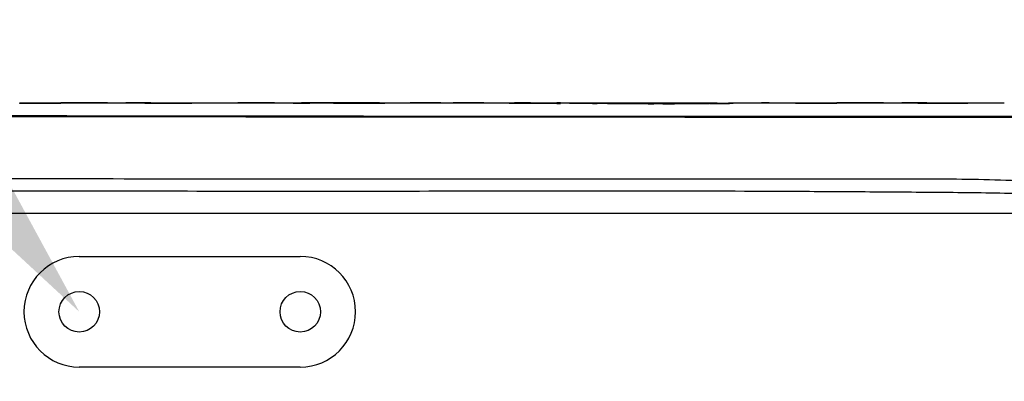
# Model space of a CAD drawing. Header units: millimetres. Extents: x 7426 to 8300, y 123 to 421.
# Tile 33 of 197: x 7989.19 to 7993.2, y 199.44 to 200.91. Entities that reach past the tile are written whole.
import ezdxf
from ezdxf import colors
from ezdxf.entities.mleader import LeaderData, LeaderLine
from ezdxf.math import Vec2, Vec3

# ---------------------------------------------------------------- set-up
doc = ezdxf.new("R2010")
doc.units = ezdxf.units.MM
for name, color, linetype in [('外形图', 7, 'Continuous'), ('多重引线', 7, 'Continuous'), ('尺寸标注', 7, 'Continuous')]:
    doc.layers.add(name, color=color, linetype=linetype)
doc.styles.add('微软雅黑', font='msyh.ttc')
doc.dimstyles.new('尺寸标注_1_20比例', dxfattribs={"dimtxt": 1.5, "dimasz": 1.25, "dimexe": 0.5, "dimexo": 0.4, "dimgap": 0.5, "dimtad": 1, "dimdec": 1, "dimlfac": 20, "dimdsep": 46, "dimtxsty": '微软雅黑', "dimcen": 0.09, "dimadec": 0, "dimazin": 0, "dimtp": 0.01, "dimtm": 0.01, "dimtfac": 1, "dimtdec": 1, "dimtofl": 0, "dimtmove": 0, "dimatfit": 3, "dimfxl": 1, "dimtolj": 1, "dimarcsym": 0})

# ---------------------------------------------------------------- blocks, each defined once
blk = doc.blocks.new('*D1292')
at = {"layer": 'Defpoints', "color": 0}
for p in [(7989.4323, 199.7238), (7977.3346, 195.1238), (7989.4323, 195.1238)]:
    blk.add_point(p, dxfattribs=at)
at = {"layer": '尺寸标注', "color": 0, "lineweight": -2}
for p, q in [((7989.0323, 199.7238), (7976.8346, 199.7238)), ((7977.3346, 198.4738), (7977.3346, 196.3738)), ((7989.0323, 195.1238), (7976.8346, 195.1238))]:
    blk.add_line(p, q, dxfattribs=at)
at = {"layer": '尺寸标注', "color": 0}
for points in [[(7977.5429, 198.4738), (7977.1262, 198.4738), (7977.3346, 199.7238)], [(7977.1262, 196.3738), (7977.5429, 196.3738), (7977.3346, 195.1238)]]:
    blk.add_solid(points, dxfattribs=at)
at = {"layer": '尺寸标注', "color": 0, "insert": (7976.0594, 197.4238), "char_height": 1.5, "attachment_point": 5, "rotation": 90, "style": '微软雅黑'}
blk.add_mtext('\\A1;92', dxfattribs=at)

msp = doc.modelspace()

# ---------------------------------------------------------------- linework, layer by layer
at = {"layer": '外形图', "color": 7, "linetype": 'Continuous'}
for p, q in [((7989.1898, 200.5711), (7989.1898, 200.5743)), ((7989.357, 200.5711), (7989.1898, 200.5711)), ((7989.357, 200.5743), (7989.357, 200.5711)), ((7989.357, 200.5738), (7989.5493, 200.5738)), ((7989.6268, 200.5731), (7989.6215, 200.5731)), ((7989.728, 200.5716), (7989.7237, 200.5717)), ((7989.7238, 200.574), (7989.7238, 200.5742)), ((7989.8909, 200.5711), (7989.8001, 200.5711)), ((7989.8909, 200.5743), (7989.8909, 200.5711)), ((7989.8909, 200.5738), (7990.221, 200.5738)), ((7990.1492, 200.5743), (7990.143, 200.5742)), ((7990.1492, 200.5743), (7990.143, 200.5743)), ((7990.2805, 200.5727), (7990.275, 200.5729)), ((7990.2805, 200.5727), (7990.275, 200.5729)), ((7990.3379, 200.5711), (7990.3273, 200.5715)), ((7990.3379, 200.5711), (7990.3273, 200.5714)), ((7990.3274, 200.5743), (7990.3379, 200.5743)), ((7990.5748, 200.5741), (7990.3716, 200.5741)), ((7990.3993, 200.5738), (7990.5844, 200.5738)), ((7990.6546, 200.5711), (7990.4676, 200.5711)), ((7990.5914, 200.5739), (7990.5748, 200.5741)), ((7990.6546, 200.5743), (7990.6562, 200.5743)), ((7990.6546, 200.5743), (7990.6562, 200.5743)), ((7990.6563, 200.5712), (7990.6546, 200.5711)), ((7990.6563, 200.5712), (7990.6546, 200.5711)), ((7990.766, 200.5738), (7991.0931, 200.5738)), ((7990.8345, 200.5743), (7990.8208, 200.5742)), ((7990.8345, 200.5743), (7990.8208, 200.5742)), ((7991.0384, 200.5742), (7991.0246, 200.5743)), ((7991.0384, 200.5742), (7991.0246, 200.5743)), ((7991.2044, 200.5711), (7991.2027, 200.5712)), ((7991.2044, 200.5711), (7991.2027, 200.5712)), ((7991.2028, 200.5743), (7991.2044, 200.5743)), ((7991.2028, 200.5743), (7991.2044, 200.5743)), ((7991.3914, 200.5711), (7991.2044, 200.5711)), ((7991.2747, 200.5738), (7991.407, 200.5738)), ((7991.3773, 200.5715), (7991.3914, 200.5711)), ((7991.3915, 200.574), (7991.3774, 200.5743)), ((7991.3911, 200.574), (7991.3774, 200.5743)), ((7991.5583, 200.5719), (7991.5411, 200.5721)), ((7991.5422, 200.5743), (7991.5573, 200.5741)), ((7991.5826, 200.5717), (7991.5583, 200.5719)), ((7991.587, 200.5738), (7991.7725, 200.5738)), ((7991.8087, 200.5709), (7991.7723, 200.5709)), ((7991.7725, 200.5738), (7992.0303, 200.5738)), ((7991.9977, 200.5735), (7992.0765, 200.5743)), ((7992.0013, 200.5715), (7991.9979, 200.5714)), ((7992.2088, 200.5738), (7992.3493, 200.5738)), ((7992.2088, 200.5738), (7992.3493, 200.5738)), ((7992.2131, 200.5738), (7992.2411, 200.5743)), ((7992.3493, 200.5711), (7992.3493, 200.5743)), ((7992.5164, 200.5711), (7992.3493, 200.5711)), ((7992.5164, 200.5743), (7992.5164, 200.5711)), ((7992.5164, 200.5738), (7992.7104, 200.5738)), ((7992.5164, 200.5738), (7992.7104, 200.5738)), ((7992.7864, 200.5731), (7992.781, 200.5732)), ((7992.8875, 200.5717), (7992.8832, 200.5717)), ((7992.8833, 200.574), (7992.8833, 200.5742)), ((7993.0504, 200.5711), (7992.9596, 200.5711)), ((7993.0504, 200.5743), (7993.0504, 200.5711)), ((7993.0504, 200.5738), (7993.1989, 200.5738)), ((7990.8732, 200.5192), (7990.5902, 200.5195)), ((7993.4297, 200.5181), (7992.9185, 200.5183)), ((7993.973, 200.1238), (7981.5232, 200.1238)), ((7989.4323, 199.9488), (7990.3323, 199.9488)), ((7990.3323, 199.4988), (7989.4323, 199.4988))]:
    msp.add_line(p, q, dxfattribs=at)
at = {"layer": '外形图', "color": 6, "linetype": 'Continuous'}
for p, q in [((7989.1898, 200.5743), (7989.357, 200.5743)), ((7989.4243, 200.5743), (7989.6215, 200.5743)), ((7989.7238, 200.5743), (7989.8909, 200.5743)), ((7990.1492, 200.5743), (7990.3274, 200.5743)), ((7990.6562, 200.5743), (7990.8208, 200.5742)), ((7991.0384, 200.5742), (7991.2028, 200.5743)), ((7991.3774, 200.5743), (7991.5422, 200.5743)), ((7992.0765, 200.5743), (7992.2411, 200.5743)), ((7992.3493, 200.5743), (7992.5164, 200.5743)), ((7992.5837, 200.5743), (7992.781, 200.5743)), ((7992.8833, 200.5743), (7993.0504, 200.5743))]:
    msp.add_line(p, q, dxfattribs=at)
at = {"layer": '外形图', "color": 7, "linetype": 'Continuous'}
for centre in [(7989.4323, 199.7238), (7990.3323, 199.7238)]:
    msp.add_circle(centre, 0.0825, dxfattribs=at)
for centre, radius, start, end in [((7989.4243, 182.933), 17.6413, 90.00025, 90.2188), ((7989.4243, 182.9326), 17.6416, 89.3596, 90.00018), ((7989.6216, 182.7703), 17.804, 89.67105, 90.00018), ((7989.4243, 182.9307), 17.6436, 89.02753, 89.34244), ((7990.1493, 194.8908), 5.6834, 90.0634, 90.7241), ((7990.1492, 194.89), 5.6843, 88.7323, 90.0001), ((7990.1492, 194.8861), 5.6882, 88.2052, 88.6773), ((7990.3274, 195.1956), 5.3787, 88.9538, 89.8882), ((7990.5267, 194.882), 5.6923, 91.0177, 91.901), ((7990.6563, 194.8884), 5.6858, 90.0167, 91.9019), ((7990.8346, 195.4037), 5.1705, 90.1531, 91.9759), ((7990.8345, 195.4064), 5.1679, 89.219, 90.0001), ((7991.0246, 195.4074), 5.1669, 90.0003, 90.7815), ((7991.0245, 195.4047), 5.1695, 88.0247, 89.8468), ((7991.2028, 194.8899), 5.6844, 88.2405, 89.9835), ((7991.7292, 220.5439), 19.9727, 269.02985, 269.46029), ((7991.7032, 212.8194), 12.2462, 269.31698, 269.47712), ((7991.7951, 228.4688), 27.8979, 269.56356, 269.95334), ((7991.7784, 220.5319), 19.9591, 269.46342, 269.98033), ((7991.8131, 226.8055), 26.2327, 269.99029, 270.40303), ((7991.8154, 230.0063), 29.4354, 269.9869, 270.3551), ((7991.851, 223.8343), 23.2633, 270.3703, 270.56256), ((7992.5838, 182.9305), 17.6438, 90.00025, 90.21879), ((7992.5838, 182.93), 17.6442, 89.35957, 90.00018), ((7992.781, 182.7695), 17.8048, 89.67106, 90.00018), ((7992.5837, 182.928), 17.6462, 89.02754, 89.342), ((7993.6652, 3485.0701), 3284.552, 269.8533882, 269.9958924), ((7993.7142, 3865.8063), 3665.2901, 269.8678518, 269.9955536), ((7989.4323, 199.7238), 0.225, 90.0033, 269.9958), ((7990.3323, 199.7238), 0.225, 270.002, 89.9945)]:
    msp.add_arc(centre, radius, start, end, dxfattribs=at)
for points in [[(7989.4956, 200.5738), (7989.5051, 200.5739), (7989.5146, 200.5739), (7989.5241, 200.574)], [(7991.7715, 200.5728), (7991.7839, 200.5728), (7991.7963, 200.5728), (7991.8087, 200.5728)], [(7992.6535, 200.5738), (7992.6635, 200.5739), (7992.6734, 200.5739), (7992.6834, 200.574)], [(7990.5902, 200.5195), (7989.7847, 200.5202), (7988.9791, 200.5213), (7988.1735, 200.5227)], [(7992.9185, 200.5183), (7992.2367, 200.5185), (7991.555, 200.5187), (7990.8732, 200.5192)]]:
    msp.add_open_spline(points, degree=3, dxfattribs=at)
for points, knots in [([(7989.8001, 200.5711), (7989.7932, 200.5711), (7989.7692, 200.5712), (7989.7452, 200.5713), (7989.728, 200.5716)], [0, 0, 0, 0, 0.286214, 1, 1, 1, 1]), ([(7992.2411, 200.5743), (7992.2272, 200.5743), (7992.1732, 200.5728), (7992.1193, 200.5725), (7992.0794, 200.5721)], [0, 0, 0, 0, 0.258706, 1, 1, 1, 1]), ([(7992.9596, 200.5711), (7992.9527, 200.5711), (7992.9287, 200.5712), (7992.9046, 200.5714), (7992.8875, 200.5717)], [0, 0, 0, 0, 0.286229, 1, 1, 1, 1]), ([(7993.4298, 200.2474), (7993.3104, 200.2556), (7993.071, 200.2644), (7992.5921, 200.2637), (7991.9936, 200.264), (7991.2754, 200.264), (7990.5572, 200.2642), (7989.8391, 200.2642), (7988.8818, 200.2644), (7988.1638, 200.2644), (7987.6852, 200.2645)], [0, 0, 0, 0, 0.062511, 0.125025, 0.25005, 0.375069, 0.50008, 0.625082, 0.750071, 1, 1, 1, 1]), ([(7993.4257, 200.1973), (7993.3251, 200.2029), (7993.1235, 200.208), (7992.8211, 200.2101), (7992.5187, 200.2122), (7992.1155, 200.2143), (7991.6115, 200.2154), (7991.0067, 200.2141), (7990.402, 200.2137), (7989.5958, 200.2143), (7988.5882, 200.2141), (7987.3794, 200.2142), (7986.1709, 200.2142), (7984.9629, 200.2143), (7984.1578, 200.2144), (7983.7554, 200.2146)], [0, 0, 0, 0, 0.03127, 0.062545, 0.093815, 0.125085, 0.187624, 0.25016, 0.312692, 0.37522, 0.500259, 0.625269, 0.750238, 0.875154, 1, 1, 1, 1])]:
    msp.add_open_spline(points, degree=3, knots=knots, dxfattribs=at)

# ---------------------------------------------------------------- dimensions: what is measured, and where the dimension line sits
at = {"layer": '尺寸标注'}
dim = msp.add_linear_dim(base=(7977.3346, 195.1238), p1=(7989.4323, 199.7238), p2=(7989.4323, 195.1238), angle=90, dimstyle='尺寸标注_1_20比例', dxfattribs=at)
dim.commit()
dim.dimension.update_dxf_attribs({"geometry": '*D1292', "text_midpoint": (7976.0594, 197.4238)})

# ---------------------------------------------------------------- leaders
at = {"layer": '多重引线'}
ml = msp.add_multileader_mtext('Standard', dxfattribs=at)
ml.set_content('2×M4深度8', style='微软雅黑')
ml.set_leader_properties()
ml.build(insert=Vec2(0, 0))
ml.multileader.update_dxf_attribs({"text_left_attachment_type": 5, "text_right_attachment_type": 5, "dogleg_length": 1, "arrow_head_size": 1.25})
ctx = ml.context
ctx.base_point, ctx.char_height, ctx.arrow_head_size, ctx.landing_gap_size, ctx.plane_origin = Vec3(7971.7514, 206.1868), 1.5, 1.25, 0.5, Vec3(7989.4323, 199.7238)
ctx.left_attachment, ctx.right_attachment, ctx.text_align_type = 5, 5, 2
notes = []
notes.append((ctx, [(0, (1, 1, 0), (7984.4053, 206.1868), (-1, 0), 1, [(0, [(7989.4323, 199.7238)], 0, [])])]))
ctx.mtext.insert, ctx.mtext.alignment, ctx.mtext.flow_direction = Vec3(7982.9053, 208.1275), 3, 5
for ctx, leaders in notes:
    for number, flags, end, landing, length, lines in leaders:
        leader = LeaderData()
        leader.index, (leader.has_last_leader_line, leader.has_dogleg_vector, leader.attachment_direction) = number, flags
        leader.last_leader_point, leader.dogleg_vector, leader.dogleg_length = Vec3(end), Vec3(landing), length
        for number, points, colour, breaks in lines:
            line = LeaderLine()
            line.index, line.vertices, line.color, line.breaks = number, Vec3.list(points), colors.encode_raw_color(colour), breaks
            leader.lines.append(line)
        ctx.leaders.append(leader)

doc.saveas('drawing.dxf')
